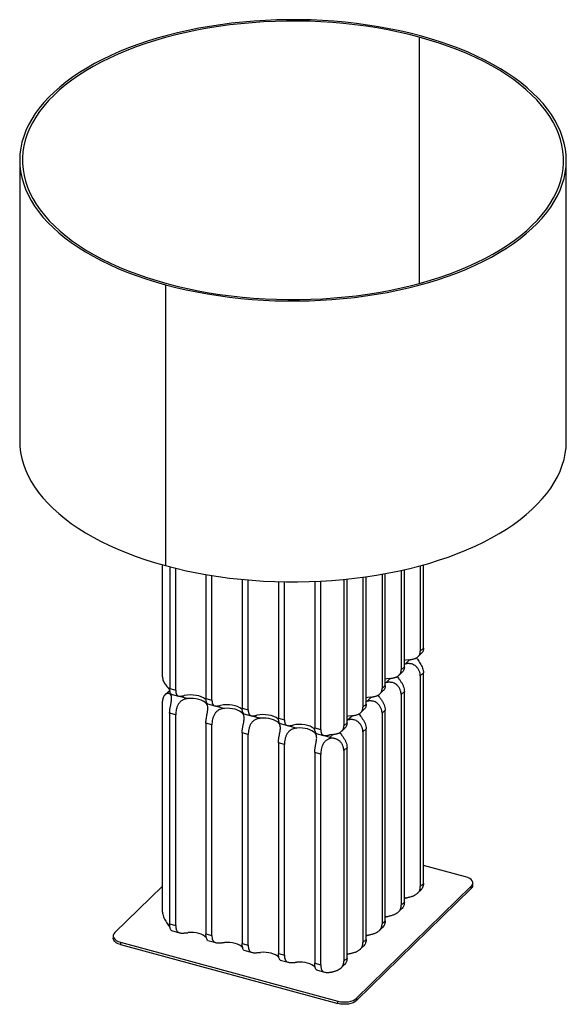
# Paper-space layout '_Trimétrica' of a CAD drawing. Header units: millimetres. Extents: x -604 to -204, y -696 to 25.
import ezdxf

# ---------------------------------------------------------------- set-up
doc = ezdxf.new("R2010")
doc.units = ezdxf.units.MM

psp = doc.layouts.new('_Trimétrica')

# ---------------------------------------------------------------- linework, layer by layer
at = {"color": 8, "linetype": 'Continuous', "lineweight": 25}
for p, q in [((-312.06, 12.39), (-312.06, -167.99)), ((-322.48, -446.65), (-319.29, -443.53)), ((-336.47, -460.32), (-333.28, -457.2)), ((-487.86, -470.15), (-481.22, -471.96)), ((-467.95, -475.56), (-467.12, -475.78)), ((-350.47, -473.99), (-347.28, -470.87)), ((-461.34, -477.36), (-454.69, -479.16)), ((-441.42, -482.77), (-440.58, -482.99)), ((-434.82, -484.56), (-428.15, -486.37)), ((-414.88, -489.97), (-414.05, -490.2)), ((-364.46, -487.65), (-361.28, -484.54)), ((-408.3, -491.76), (-401.61, -493.58)), ((-388.34, -497.18), (-387.51, -497.41)), ((-381.78, -498.96), (-377.29, -500.18)), ((-377.29, -500.18), (-375.27, -498.21))]:
    psp.add_line(p, q, dxfattribs=at)
at = {"color": 7, "linetype": 'Continuous', "lineweight": 25}
for p, q in [((-604.46, -77.8), (-604.46, -283.52)), ((-204.46, -283.52), (-204.46, -77.8)), ((-497.8, -168.9), (-497.8, -374.62)), ((-499.95, -455.99), (-499.95, -374.03)), ((-311.31, -374.67), (-311.31, -437.34)), ((-308.98, -435.06), (-308.98, -374.03)), ((-494.72, -375.44), (-494.72, -464.69)), ((-490.3, -465.89), (-490.3, -376.56)), ((-468.18, -381.16), (-468.18, -471.9)), ((-463.76, -473.1), (-463.76, -381.9)), ((-339.28, -380.91), (-339.28, -464.68)), ((-336.95, -462.4), (-336.95, -380.48)), ((-325.29, -378.12), (-325.29, -451.01)), ((-322.96, -448.73), (-322.96, -377.59)), ((-441.64, -384.73), (-441.64, -479.1)), ((-437.22, -480.3), (-437.22, -385.14)), ((-415.1, -386.38), (-415.1, -486.3)), ((-410.68, -487.5), (-410.68, -386.48)), ((-388.56, -386.2), (-388.56, -493.51)), ((-384.14, -494.71), (-384.14, -386)), ((-367.25, -384.73), (-367.25, -492.01)), ((-364.92, -489.74), (-364.92, -384.5)), ((-353.27, -383.1), (-353.27, -478.34)), ((-350.94, -476.07), (-350.94, -382.77)), ((-312.85, -441.19), (-310.4, -438.8)), ((-311.31, -437.34), (-308.98, -435.06)), ((-322.48, -446.65), (-322.96, -446.78)), ((-326.84, -454.86), (-324.39, -452.47)), ((-325.29, -451.01), (-322.96, -448.73)), ((-308.97, -453.07), (-311.3, -455.35)), ((-308.97, -607.36), (-308.97, -453.07)), ((-336.47, -460.32), (-336.95, -460.44)), ((-311.3, -455.35), (-311.3, -609.64)), ((-495.68, -466.87), (-498.19, -469.32)), ((-495.67, -466.88), (-494.39, -465.87)), ((-494.72, -464.69), (-490.3, -465.89)), ((-493.55, -468.64), (-488.21, -470.09)), ((-340.82, -468.53), (-338.38, -466.14)), ((-339.28, -464.68), (-336.95, -462.4)), ((-322.96, -466.74), (-325.3, -469.02)), ((-322.96, -621.03), (-322.96, -466.74)), ((-499.96, -628.27), (-499.96, -473.98)), ((-468.18, -471.9), (-463.76, -473.1)), ((-467.01, -475.85), (-461.67, -477.3)), ((-350.47, -473.99), (-350.94, -474.11)), ((-325.3, -469.02), (-325.3, -623.31)), ((-490.31, -483.88), (-494.73, -482.68)), ((-494.73, -482.68), (-494.73, -636.97)), ((-441.64, -479.1), (-437.22, -480.3)), ((-440.47, -483.05), (-435.13, -484.5)), ((-354.81, -482.2), (-352.36, -479.81)), ((-353.27, -478.34), (-350.94, -476.07)), ((-336.96, -480.41), (-339.29, -482.68)), ((-339.29, -482.68), (-339.29, -636.97)), ((-336.96, -634.7), (-336.96, -480.41)), ((-490.31, -638.17), (-490.31, -483.88)), ((-463.77, -491.09), (-468.2, -489.89)), ((-468.2, -489.89), (-468.2, -644.18)), ((-415.1, -486.3), (-410.68, -487.5)), ((-413.93, -490.25), (-408.59, -491.7)), ((-367.25, -492.01), (-364.92, -489.74)), ((-364.46, -487.65), (-364.92, -487.77)), ((-463.77, -645.38), (-463.77, -491.09)), ((-437.24, -498.3), (-441.66, -497.09)), ((-441.66, -497.09), (-441.66, -651.38)), ((-388.56, -493.51), (-384.14, -494.71)), ((-387.39, -497.46), (-382.05, -498.91)), ((-368.8, -495.87), (-366.35, -493.48)), ((-350.95, -494.07), (-353.28, -496.35)), ((-353.28, -496.35), (-353.28, -650.64)), ((-350.95, -648.36), (-350.95, -494.07)), ((-437.24, -652.59), (-437.24, -498.3)), ((-410.7, -505.5), (-415.12, -504.3)), ((-415.12, -504.3), (-415.12, -658.59)), ((-410.7, -659.79), (-410.7, -505.5)), ((-384.16, -512.71), (-388.59, -511.51)), ((-388.59, -511.51), (-388.59, -665.8)), ((-364.94, -507.74), (-367.28, -510.02)), ((-367.28, -510.02), (-367.28, -664.31)), ((-364.94, -662.03), (-364.94, -507.74)), ((-384.16, -667), (-384.16, -512.71)), ((-278.2, -602.47), (-308.97, -594.11)), ((-499.96, -609.24), (-534.91, -643.35)), ((-358.03, -691.42), (-274.02, -609.43)), ((-358.03, -693.14), (-274.02, -611.14)), ((-313.25, -614.47), (-310.74, -612.02)), ((-311.3, -609.64), (-308.97, -607.36)), ((-274.02, -611.14), (-274.02, -609.43)), ((-272.86, -608.74), (-272.86, -607.03)), ((-322.48, -618.09), (-322.96, -618.21)), ((-327.24, -628.14), (-324.74, -625.7)), ((-325.3, -623.31), (-322.96, -621.03)), ((-336.47, -631.75), (-336.96, -631.88)), ((-494.73, -636.97), (-490.31, -638.17)), ((-341.23, -641.81), (-338.73, -639.36)), ((-339.29, -636.97), (-336.96, -634.7)), ((-536.07, -645.75), (-536.07, -647.47)), ((-493.4, -641.87), (-487.53, -643.47)), ((-468.2, -644.18), (-463.77, -645.38)), ((-353.28, -650.64), (-350.95, -648.36)), ((-350.47, -645.42), (-350.95, -645.55)), ((-530.73, -650.31), (-371.54, -693.57)), ((-530.73, -650.31), (-530.73, -652.02)), ((-530.73, -652.02), (-371.54, -695.29)), ((-466.89, -649.07), (-460.99, -650.67)), ((-441.66, -651.38), (-437.24, -652.59)), ((-355.23, -655.48), (-352.72, -653.03)), ((-440.36, -656.28), (-434.45, -657.88)), ((-415.12, -658.59), (-410.7, -659.79)), ((-367.28, -664.31), (-364.94, -662.03)), ((-364.46, -659.09), (-364.94, -659.21)), ((-413.82, -663.49), (-407.92, -665.09)), ((-388.59, -665.8), (-384.16, -667)), ((-369.23, -669.15), (-366.72, -666.7)), ((-387.28, -670.69), (-381.41, -672.29)), ((-358.03, -691.42), (-358.03, -693.14)), ((-371.54, -695.29), (-371.54, -693.57))]:
    psp.add_line(p, q, dxfattribs=at)
at = {"color": 7, "linetype": 'Continuous', "lineweight": 25, "flags": 128}
for points in [[(-311.13, 13.3), (-318.61, 15.23), (-326.25, 17), (-334.03, 18.61), (-341.93, 20.04), (-349.94, 21.3), (-358.05, 22.39), (-366.23, 23.31), (-374.49, 24.04), (-382.8, 24.6), (-391.14, 24.98), (-399.51, 25.17), (-407.89, 25.19), (-416.26, 25.03), (-424.61, 24.68), (-432.92, 24.16), (-441.19, 23.45), (-449.39, 22.57), (-457.51, 21.52), (-465.54, 20.29), (-473.46, 18.88), (-481.26, 17.31), (-488.93, 15.57), (-496.44, 13.67), (-503.8, 11.6), (-510.98, 9.38), (-517.98, 7.01), (-524.77, 4.49), (-531.36, 1.82), (-537.72, -0.99), (-543.85, -3.93), (-549.73, -7), (-555.36, -10.2), (-560.73, -13.51), (-565.82, -16.94), (-570.62, -20.47), (-575.14, -24.1), (-579.35, -27.83), (-583.26, -31.65), (-586.86, -35.54), (-590.14, -39.51), (-593.09, -43.55), (-595.71, -47.65), (-597.99, -51.8), (-599.93, -56), (-601.53, -60.23), (-602.79, -64.5), (-603.7, -68.79), (-604.26, -73.09), (-604.46, -77.41), (-604.32, -81.72), (-603.83, -86.03), (-602.98, -90.32), (-601.79, -94.59), (-600.25, -98.83), (-598.37, -103.04), (-596.15, -107.2), (-593.59, -111.3), (-590.7, -115.35), (-587.48, -119.34), (-583.95, -123.25), (-580.09, -127.08), (-575.93, -130.82), (-571.47, -134.48), (-566.72, -138.03), (-561.68, -141.47), (-556.36, -144.81), (-550.78, -148.03), (-544.95, -151.12), (-538.86, -154.09), (-532.54, -156.92), (-526, -159.61), (-519.24, -162.16), (-512.28, -164.56), (-505.13, -166.81), (-497.8, -168.9)], [(-312.06, 12.39), (-319.57, 14.33), (-327.24, 16.1), (-335.05, 17.7), (-342.98, 19.13), (-351.03, 20.39), (-359.17, 21.47), (-367.39, 22.37), (-375.68, 23.09), (-384.02, 23.63), (-392.39, 23.99), (-400.79, 24.16), (-409.2, 24.15), (-417.59, 23.95), (-425.97, 23.57), (-434.3, 23.01), (-442.58, 22.27), (-450.79, 21.35), (-458.92, 20.24), (-466.95, 18.96), (-474.87, 17.51), (-482.66, 15.89), (-490.31, 14.09), (-497.8, 12.13), (-505.13, 10.01), (-512.28, 7.73), (-519.23, 5.3), (-525.97, 2.72), (-532.5, -0.01), (-538.79, -2.88), (-544.85, -5.89), (-550.65, -9.02), (-556.18, -12.28), (-561.44, -15.65), (-566.42, -19.14), (-571.11, -22.73), (-575.5, -26.42), (-579.58, -30.21), (-583.34, -34.08), (-586.79, -38.03), (-589.9, -42.05), (-592.68, -46.14), (-595.12, -50.28), (-597.21, -54.47), (-598.96, -58.71), (-600.36, -62.97), (-601.41, -67.27), (-602.1, -71.58), (-602.43, -75.91), (-602.41, -80.24), (-602.03, -84.56), (-601.29, -88.88), (-600.2, -93.17), (-598.76, -97.43), (-596.97, -101.66), (-594.83, -105.85), (-592.35, -109.98), (-589.53, -114.06), (-586.37, -118.07), (-582.89, -122.01), (-579.08, -125.88), (-574.96, -129.65), (-570.54, -133.33), (-565.81, -136.91), (-560.8, -140.38), (-555.5, -143.74), (-549.93, -146.99), (-544.1, -150.1), (-538.01, -153.09), (-531.69, -155.94), (-525.14, -158.65), (-518.36, -161.22), (-511.39, -163.63), (-504.22, -165.89), (-496.87, -167.99)], [(-497.8, -168.9), (-490.31, -170.84), (-482.68, -172.61), (-474.9, -174.21), (-467, -175.64), (-458.99, -176.91), (-450.88, -178), (-442.7, -178.91), (-434.44, -179.65), (-426.13, -180.2), (-417.79, -180.58), (-409.42, -180.78), (-401.04, -180.79), (-392.67, -180.63), (-384.32, -180.29), (-376.01, -179.76), (-367.74, -179.06), (-359.54, -178.18), (-351.42, -177.12), (-343.39, -175.89), (-335.47, -174.49), (-327.67, -172.91), (-320, -171.17), (-312.49, -169.27), (-305.13, -167.21), (-297.95, -164.99), (-290.95, -162.61), (-284.16, -160.09), (-277.57, -157.42), (-271.21, -154.62), (-265.08, -151.67), (-259.2, -148.6), (-253.57, -145.41), (-248.2, -142.09), (-243.11, -138.67), (-238.31, -135.13), (-233.79, -131.5), (-229.57, -127.77), (-225.67, -123.96), (-222.07, -120.06), (-218.79, -116.09), (-215.84, -112.05), (-213.22, -107.95), (-210.94, -103.8), (-209, -99.6), (-207.4, -95.37), (-206.14, -91.1), (-205.23, -86.82), (-204.67, -82.51), (-204.47, -78.2), (-204.61, -73.88), (-205.1, -69.58), (-205.95, -65.28), (-207.14, -61.01), (-208.68, -56.77), (-210.56, -52.57), (-212.78, -48.41), (-215.34, -44.3), (-218.23, -40.25), (-221.44, -36.27), (-224.98, -32.36), (-228.83, -28.52), (-233, -24.78), (-237.46, -21.13), (-242.21, -17.58), (-247.25, -14.13), (-252.57, -10.79), (-258.15, -7.58), (-263.98, -4.48), (-270.07, -1.52), (-276.39, 1.31), (-282.93, 4.01), (-289.69, 6.56), (-296.65, 8.96), (-303.8, 11.21), (-311.13, 13.3)], [(-496.87, -167.99), (-489.36, -169.93), (-481.69, -171.7), (-473.88, -173.31), (-465.95, -174.74), (-457.9, -175.99), (-449.76, -177.07), (-441.54, -177.98), (-433.25, -178.7), (-424.91, -179.23), (-416.54, -179.59), (-408.14, -179.76), (-399.73, -179.75), (-391.34, -179.55), (-382.96, -179.18), (-374.63, -178.61), (-366.35, -177.87), (-358.14, -176.95), (-350.01, -175.85), (-341.98, -174.57), (-334.06, -173.11), (-326.27, -171.49), (-318.62, -169.7), (-311.13, -167.74), (-303.8, -165.62), (-296.65, -163.34), (-289.7, -160.9), (-282.96, -158.32), (-276.43, -155.59), (-270.14, -152.72), (-264.08, -149.72), (-258.28, -146.58), (-252.75, -143.33), (-247.49, -139.95), (-242.51, -136.46), (-237.82, -132.87), (-233.43, -129.18), (-229.35, -125.39), (-225.59, -121.52), (-222.14, -117.57), (-219.03, -113.55), (-216.25, -109.47), (-213.81, -105.32), (-211.72, -101.13), (-209.97, -96.9), (-208.57, -92.63), (-207.52, -88.33), (-206.83, -84.02), (-206.5, -79.69), (-206.52, -75.37), (-206.9, -71.04), (-207.64, -66.73), (-208.73, -62.44), (-210.17, -58.17), (-211.96, -53.94), (-214.1, -49.75), (-216.58, -45.62), (-219.4, -41.54), (-222.56, -37.53), (-226.04, -33.59), (-229.85, -29.73), (-233.96, -25.95), (-238.39, -22.27), (-243.12, -18.69), (-248.13, -15.22), (-253.43, -11.86), (-259, -8.62), (-264.83, -5.5), (-270.92, -2.51), (-277.24, 0.34), (-283.79, 3.05), (-290.56, 5.61), (-297.54, 8.03), (-304.71, 10.29), (-312.06, 12.39)], [(-604.46, -283.52), (-604.32, -287.44), (-603.83, -291.75), (-602.98, -296.04), (-601.79, -300.31), (-600.25, -304.55), (-598.37, -308.76), (-596.15, -312.92), (-593.59, -317.02), (-590.7, -321.07), (-587.48, -325.06), (-583.95, -328.97), (-580.09, -332.8), (-575.93, -336.54), (-571.47, -340.2), (-566.72, -343.75), (-561.68, -347.19), (-556.36, -350.53), (-550.78, -353.75), (-544.95, -356.84), (-538.86, -359.81), (-532.54, -362.64), (-526, -365.33), (-519.24, -367.88), (-512.28, -370.28), (-505.13, -372.53), (-497.8, -374.62)], [(-497.8, -374.62), (-490.31, -376.56), (-482.68, -378.33), (-474.9, -379.93), (-467, -381.37), (-458.99, -382.63), (-450.88, -383.72), (-442.7, -384.63), (-434.44, -385.37), (-426.13, -385.92), (-417.79, -386.3), (-409.42, -386.5), (-401.04, -386.51), (-392.67, -386.35), (-384.32, -386.01), (-376.01, -385.48), (-367.74, -384.78), (-359.54, -383.9), (-351.42, -382.84), (-343.39, -381.61), (-335.47, -380.21), (-327.67, -378.63), (-320, -376.89), (-312.49, -374.99), (-305.13, -372.93), (-297.95, -370.71), (-290.95, -368.33), (-284.16, -365.81), (-277.57, -363.14), (-271.21, -360.34), (-265.08, -357.39), (-259.2, -354.32), (-253.57, -351.13), (-248.2, -347.81), (-243.11, -344.39), (-238.31, -340.85), (-233.79, -337.22), (-229.57, -333.49), (-225.67, -329.68), (-222.07, -325.78), (-218.79, -321.81), (-215.84, -317.77), (-213.22, -313.67), (-210.94, -309.52), (-209, -305.33), (-207.4, -301.09), (-206.14, -296.82), (-205.23, -292.54), (-204.67, -288.23), (-204.47, -283.92), (-204.46, -283.52)], [(-319.73, -443.59), (-321.83, -443.92), (-322.96, -444.19)], [(-333.72, -457.26), (-335.81, -457.59), (-336.95, -457.86)], [(-467.99, -472.95), (-468.65, -472.33), (-469.97, -471.43), (-471.58, -470.67), (-473.41, -470.06), (-475.43, -469.62), (-477.57, -469.37), (-479.75, -469.32), (-481.92, -469.46), (-484.01, -469.8)], [(-467.95, -475.56), (-468.96, -474.66), (-470.23, -473.86), (-471.73, -473.17), (-473.42, -472.62), (-475.27, -472.21), (-477.22, -471.96), (-479.22, -471.88), (-481.22, -471.96)], [(-347.71, -470.93), (-349.8, -471.26), (-350.94, -471.53)], [(-441.45, -480.15), (-442.11, -479.53), (-443.43, -478.64), (-445.04, -477.87), (-446.87, -477.26), (-448.89, -476.82), (-451.03, -476.57), (-453.21, -476.52), (-455.38, -476.67), (-457.47, -477)], [(-441.42, -482.77), (-442.42, -481.87), (-443.69, -481.07), (-445.19, -480.38), (-446.89, -479.83), (-448.73, -479.42), (-450.68, -479.17), (-452.68, -479.08), (-454.69, -479.16)], [(-414.91, -487.35), (-415.57, -486.74), (-416.89, -485.84), (-418.5, -485.07), (-420.33, -484.46), (-422.35, -484.03), (-424.49, -483.78), (-426.67, -483.73), (-428.84, -483.87), (-430.93, -484.21)], [(-414.88, -489.97), (-415.88, -489.08), (-417.15, -488.27), (-418.65, -487.59), (-420.35, -487.03), (-422.2, -486.63), (-424.15, -486.38), (-426.15, -486.29), (-428.15, -486.37)], [(-361.69, -484.6), (-363.79, -484.93), (-364.92, -485.2)], [(-388.37, -494.56), (-389.03, -493.94), (-390.35, -493.04), (-391.96, -492.28), (-393.79, -491.67), (-395.81, -491.23), (-397.95, -490.98), (-400.13, -490.93), (-402.3, -491.07), (-404.39, -491.41)], [(-388.34, -497.18), (-389.35, -496.28), (-390.62, -495.48), (-392.12, -494.79), (-393.81, -494.24), (-395.66, -493.83), (-397.61, -493.58), (-399.61, -493.5), (-401.61, -493.58)], [(-274.02, -609.43), (-273.28, -608.49), (-272.91, -607.5), (-272.92, -606.49), (-273.31, -605.5), (-274.07, -604.57), (-275.17, -603.74), (-276.56, -603.03), (-278.2, -602.47)], [(-530.73, -652.02), (-532.37, -651.46), (-533.76, -650.75), (-534.86, -649.92), (-535.62, -648.99), (-536.01, -648), (-536.07, -647.47)], [(-534.91, -643.35), (-535.65, -644.28), (-536.02, -645.27), (-536.01, -646.28), (-535.62, -647.27), (-534.86, -648.2), (-533.76, -649.04), (-532.37, -649.75), (-530.73, -650.31)], [(-467.95, -646.99), (-468.96, -646.1), (-470.23, -645.29), (-471.73, -644.61), (-473.42, -644.05), (-475.27, -643.64), (-477.22, -643.39), (-479.22, -643.31), (-481.22, -643.39)], [(-441.42, -654.2), (-442.42, -653.3), (-443.69, -652.5), (-445.19, -651.81), (-446.89, -651.26), (-448.73, -650.85), (-450.68, -650.6), (-452.68, -650.52), (-454.69, -650.6)], [(-414.88, -661.41), (-415.88, -660.51), (-417.15, -659.71), (-418.65, -659.02), (-420.35, -658.47), (-422.2, -658.06), (-424.15, -657.81), (-426.15, -657.72), (-428.15, -657.8)], [(-388.34, -668.61), (-389.35, -667.72), (-390.62, -666.91), (-392.12, -666.23), (-393.81, -665.67), (-395.66, -665.27), (-397.61, -665.02), (-399.61, -664.93), (-401.61, -665.01)], [(-371.54, -693.57), (-369.72, -693.95), (-367.8, -694.15), (-365.84, -694.14), (-363.92, -693.94), (-362.11, -693.55), (-360.48, -692.98), (-359.11, -692.26), (-358.03, -691.42)], [(-358.03, -693.14), (-359.11, -693.98), (-360.48, -694.7), (-362.11, -695.26), (-363.92, -695.65), (-365.84, -695.85), (-367.8, -695.86), (-369.72, -695.67), (-371.54, -695.29)]]:
    psp.add_lwpolyline(points, dxfattribs=at)
at = {"color": 7, "linetype": 'Continuous', "lineweight": 25}
for centre, radius, start, end in [((-373.32, -520.07), 21.93, 96.19493, 101.93316), ((-276.18, -608.62), 3.32, 310.64064, 357.99746)]:
    psp.add_arc(centre, radius, start, end, dxfattribs=at)
for points, knots in [([(-319.73, -443.59), (-319.64, -443.58), (-319.46, -443.56), (-319.18, -443.53), (-318.91, -443.49), (-318.64, -443.46), (-318.37, -443.42), (-317.92, -443.35), (-317.29, -443.23), (-316.49, -443.05), (-315.73, -442.83), (-314.76, -442.48), (-313.66, -441.91), (-312.79, -441.18), (-312.24, -440.5), (-311.9, -439.95), (-311.63, -439.35), (-311.47, -438.78), (-311.37, -438.26), (-311.32, -437.81), (-311.31, -437.49), (-311.31, -437.34)], [0, 0, 0, 0, 0.021644, 0.042945, 0.063914, 0.084563, 0.104903, 0.124946, 0.188512, 0.250202, 0.312836, 0.374578, 0.499584, 0.624661, 0.687009, 0.74952, 0.812079, 0.874698, 0.916496, 0.958197, 1, 1, 1, 1]), ([(-308.98, -435.06), (-309, -435.52), (-309.06, -436.46), (-309.53, -437.66), (-310.01, -438.46), (-310.36, -438.74), (-310.42, -438.78)], [0, 0, 0, 0, 0.312335, 0.625631, 0.9372, 1, 1, 1, 1]), ([(-311.3, -455.35), (-311.3, -455.26), (-311.31, -455.08), (-311.32, -454.82), (-311.34, -454.55), (-311.37, -454.28), (-311.41, -454.01), (-311.45, -453.74), (-311.55, -453.24), (-311.75, -452.51), (-312.11, -451.56), (-312.57, -450.65), (-313.14, -449.78), (-313.81, -448.97), (-314.65, -448.17), (-315.7, -447.43), (-316.98, -446.82), (-318.23, -446.48), (-319.41, -446.34), (-320.26, -446.34), (-320.95, -446.39), (-321.45, -446.45), (-321.96, -446.53), (-322.31, -446.61), (-322.48, -446.65)], [0, 0, 0, 0, 0.017874, 0.035706, 0.053512, 0.071308, 0.089113, 0.106943, 0.124815, 0.187437, 0.249962, 0.312371, 0.37451, 0.437016, 0.499303, 0.58096, 0.663639, 0.749061, 0.809926, 0.874181, 0.903564, 0.934313, 0.966452, 1, 1, 1, 1]), ([(-314.22, -442.15), (-313.97, -442.49), (-313.43, -443.27), (-312.4, -444.66), (-311.31, -446.24), (-310.33, -447.92), (-309.57, -449.64), (-309.07, -451.38), (-309, -452.51), (-308.97, -453.07)], [0, 0, 0, 0, 0.120275, 0.2667412, 0.4128447, 0.5596189, 0.7064582, 0.8525966, 1, 1, 1, 1]), ([(-333.72, -457.26), (-333.63, -457.25), (-333.44, -457.23), (-333.17, -457.2), (-332.89, -457.16), (-332.62, -457.13), (-332.36, -457.09), (-331.9, -457.02), (-331.28, -456.9), (-330.48, -456.72), (-329.71, -456.5), (-328.74, -456.14), (-327.65, -455.58), (-326.78, -454.85), (-326.23, -454.17), (-325.89, -453.62), (-325.62, -453.02), (-325.45, -452.45), (-325.36, -451.93), (-325.3, -451.48), (-325.3, -451.16), (-325.29, -451.01)], [0, 0, 0, 0, 0.021644, 0.042945, 0.063914, 0.084563, 0.104903, 0.124946, 0.188512, 0.250202, 0.312836, 0.374578, 0.499584, 0.624661, 0.687009, 0.74952, 0.812079, 0.874698, 0.916496, 0.958197, 1, 1, 1, 1]), ([(-322.96, -448.73), (-322.99, -449.19), (-323.05, -450.12), (-323.52, -451.33), (-323.99, -452.13), (-324.35, -452.41), (-324.41, -452.45)], [0, 0, 0, 0, 0.312335, 0.625631, 0.9372, 1, 1, 1, 1]), ([(-499.95, -455.99), (-499.92, -456.47), (-499.87, -457.43), (-499.41, -458.92), (-498.72, -460.38), (-497.83, -461.78), (-496.83, -463.08), (-495.84, -464.24), (-495.09, -465.07), (-494.76, -465.46), (-494.67, -465.57)], [0, 0, 0, 0, 0.1352102, 0.2708366, 0.4057152, 0.5411818, 0.676494, 0.8115182, 0.9472633, 1, 1, 1, 1]), ([(-325.3, -469.02), (-325.3, -468.93), (-325.3, -468.75), (-325.31, -468.49), (-325.33, -468.22), (-325.36, -467.95), (-325.4, -467.68), (-325.45, -467.41), (-325.55, -466.91), (-325.74, -466.18), (-326.1, -465.23), (-326.57, -464.31), (-327.13, -463.44), (-327.8, -462.64), (-328.65, -461.83), (-329.7, -461.09), (-330.98, -460.49), (-332.23, -460.15), (-333.4, -460.01), (-334.26, -460), (-334.94, -460.05), (-335.44, -460.11), (-335.96, -460.2), (-336.3, -460.28), (-336.47, -460.32)], [0, 0, 0, 0, 0.017874, 0.035706, 0.053512, 0.071308, 0.089113, 0.106943, 0.124815, 0.187437, 0.249962, 0.312371, 0.37451, 0.437016, 0.499303, 0.58096, 0.663639, 0.749061, 0.809926, 0.874181, 0.903564, 0.934313, 0.966452, 1, 1, 1, 1]), ([(-328.19, -455.84), (-328.16, -455.89), (-327.85, -456.38), (-327, -457.48), (-325.79, -459.17), (-324.63, -461), (-323.71, -462.91), (-323.08, -464.85), (-323, -466.11), (-322.96, -466.74)], [0, 0, 0, 0, 0.01621, 0.182393, 0.34299, 0.507221, 0.671421, 0.835057, 1, 1, 1, 1]), ([(-493.85, -469.26), (-493.88, -469.22), (-493.93, -469.14), (-494.03, -469.03), (-494.12, -468.93), (-494.23, -468.83), (-494.33, -468.74), (-494.44, -468.66), (-494.65, -468.52), (-494.98, -468.35), (-495.47, -468.23), (-495.99, -468.22), (-496.71, -468.34), (-497.62, -468.76), (-498.43, -469.52), (-498.98, -470.28), (-499.33, -470.92), (-499.6, -471.62), (-499.77, -472.24), (-499.87, -472.76), (-499.92, -473.16), (-499.95, -473.57), (-499.96, -473.84), (-499.96, -473.98)], [0, 0, 0, 0, 0.018701, 0.037108, 0.055228, 0.073066, 0.090628, 0.107922, 0.124955, 0.188182, 0.249394, 0.31235, 0.374455, 0.498999, 0.624114, 0.68667, 0.749442, 0.811766, 0.874162, 0.905656, 0.937078, 0.968501, 1, 1, 1, 1]), ([(-493.54, -468.61), (-493.61, -468.59), (-493.78, -468.53), (-494.12, -468.02), (-494.44, -467.18), (-494.68, -466.06), (-494.71, -465.15), (-494.72, -464.69)], [0, 0, 0, 0, 0.155655, 0.366926, 0.577531, 0.788687, 1, 1, 1, 1]), ([(-490.3, -465.89), (-490.3, -465.97), (-490.3, -466.13), (-490.29, -466.36), (-490.28, -466.58), (-490.27, -466.8), (-490.25, -467.01), (-490.2, -467.36), (-490.13, -467.82), (-489.98, -468.35), (-489.78, -468.82), (-489.46, -469.36), (-488.91, -469.87), (-488.16, -470.14), (-487.44, -470.22), (-486.84, -470.23), (-486.19, -470.18), (-485.58, -470.1), (-485.02, -470), (-484.53, -469.91), (-484.18, -469.84), (-484.01, -469.8)], [0, 0, 0, 0, 0.020862, 0.041675, 0.062462, 0.08325, 0.104062, 0.124923, 0.187579, 0.250183, 0.312548, 0.374758, 0.499701, 0.624502, 0.686423, 0.749244, 0.810997, 0.874631, 0.915146, 0.956904, 1, 1, 1, 1]), ([(-347.71, -470.93), (-347.61, -470.92), (-347.43, -470.9), (-347.15, -470.87), (-346.88, -470.83), (-346.61, -470.79), (-346.34, -470.76), (-345.89, -470.68), (-345.26, -470.57), (-344.46, -470.39), (-343.7, -470.17), (-342.73, -469.81), (-341.64, -469.25), (-340.76, -468.52), (-340.21, -467.84), (-339.87, -467.28), (-339.61, -466.69), (-339.44, -466.12), (-339.34, -465.6), (-339.29, -465.15), (-339.28, -464.83), (-339.28, -464.68)], [0, 0, 0, 0, 0.021644, 0.042945, 0.063914, 0.084563, 0.104903, 0.124946, 0.188512, 0.250202, 0.312836, 0.374578, 0.499584, 0.624661, 0.687009, 0.74952, 0.812079, 0.874698, 0.916496, 0.958197, 1, 1, 1, 1]), ([(-336.95, -462.4), (-336.98, -462.86), (-337.03, -463.79), (-337.51, -465), (-337.98, -465.8), (-338.34, -466.07), (-338.4, -466.12)], [0, 0, 0, 0, 0.312335, 0.625631, 0.9372, 1, 1, 1, 1]), ([(-494.73, -482.68), (-494.73, -482.59), (-494.73, -482.4), (-494.72, -482.12), (-494.71, -481.83), (-494.7, -481.54), (-494.67, -481.25), (-494.63, -480.75), (-494.55, -480.04), (-494.41, -479.11), (-494.25, -478.17), (-494.07, -477.22), (-493.88, -476.27), (-493.64, -475.03), (-493.38, -473.52), (-493.27, -472.14), (-493.31, -471.14), (-493.39, -470.57), (-493.5, -470.15), (-493.59, -469.84), (-493.71, -469.54), (-493.8, -469.36), (-493.85, -469.26)], [0, 0, 0, 0, 0.020867, 0.04169, 0.062491, 0.083291, 0.104113, 0.124978, 0.187645, 0.250246, 0.312637, 0.374823, 0.437616, 0.500145, 0.623987, 0.749482, 0.811143, 0.874851, 0.904872, 0.935714, 0.967413, 1, 1, 1, 1]), ([(-493.85, -469.26), (-493.56, -469.2), (-493.06, -469.08), (-492.56, -469), (-492.36, -468.97)], [0, 0, 0, 0, 0.588201, 1, 1, 1, 1]), ([(-481.22, -471.96), (-481.33, -471.97), (-481.55, -471.98), (-481.86, -472.02), (-482.17, -472.07), (-482.47, -472.12), (-482.75, -472.18), (-483.03, -472.24), (-483.56, -472.38), (-484.31, -472.62), (-485.58, -473.22), (-486.98, -474.24), (-488.1, -475.61), (-488.8, -476.84), (-489.24, -477.83), (-489.59, -478.85), (-489.95, -480.22), (-490.24, -481.95), (-490.31, -483.26), (-490.31, -483.88), (-490.31, -483.88)], [0, 0, 0, 0, 0.019199, 0.037941, 0.056231, 0.07407, 0.091464, 0.108417, 0.124933, 0.189226, 0.250119, 0.376717, 0.499059, 0.561617, 0.624398, 0.686902, 0.749685, 0.873937, 0.99918, 1, 1, 1, 1]), ([(-468.2, -489.89), (-468.2, -489.8), (-468.19, -489.62), (-468.19, -489.35), (-468.18, -489.08), (-468.16, -488.8), (-468.14, -488.52), (-468.12, -488.24), (-468.07, -487.71), (-467.97, -486.93), (-467.8, -485.89), (-467.61, -484.83), (-467.4, -483.78), (-467.2, -482.73), (-466.99, -481.6), (-466.82, -480.41), (-466.73, -479.19), (-466.78, -478.18), (-466.95, -477.35), (-467.14, -476.8), (-467.34, -476.4), (-467.52, -476.11), (-467.72, -475.83), (-467.87, -475.65), (-467.95, -475.56)], [0, 0, 0, 0, 0.017874, 0.035706, 0.053512, 0.071308, 0.089113, 0.106943, 0.124815, 0.187437, 0.249962, 0.312371, 0.37451, 0.437016, 0.499303, 0.58096, 0.663639, 0.749061, 0.809926, 0.874181, 0.903564, 0.934313, 0.966452, 1, 1, 1, 1]), ([(-467, -475.82), (-467.07, -475.79), (-467.24, -475.74), (-467.58, -475.23), (-467.9, -474.38), (-468.14, -473.27), (-468.17, -472.35), (-468.18, -471.9)], [0, 0, 0, 0, 0.155655, 0.366926, 0.577531, 0.788687, 1, 1, 1, 1]), ([(-463.76, -473.1), (-463.76, -473.17), (-463.76, -473.33), (-463.75, -473.56), (-463.74, -473.78), (-463.73, -474), (-463.71, -474.22), (-463.66, -474.56), (-463.59, -475.02), (-463.44, -475.56), (-463.25, -476.03), (-462.92, -476.56), (-462.37, -477.07), (-461.62, -477.34), (-460.9, -477.42), (-460.3, -477.43), (-459.65, -477.38), (-459.04, -477.3), (-458.48, -477.21), (-457.99, -477.11), (-457.64, -477.04), (-457.47, -477)], [0, 0, 0, 0, 0.020862, 0.041675, 0.062462, 0.08325, 0.104062, 0.124923, 0.187579, 0.250183, 0.312548, 0.374758, 0.499701, 0.624502, 0.686423, 0.749244, 0.810997, 0.874631, 0.915146, 0.956904, 1, 1, 1, 1]), ([(-339.29, -482.68), (-339.29, -482.6), (-339.29, -482.42), (-339.31, -482.15), (-339.33, -481.88), (-339.35, -481.62), (-339.39, -481.34), (-339.44, -481.07), (-339.54, -480.57), (-339.73, -479.84), (-340.1, -478.9), (-340.56, -477.98), (-341.13, -477.11), (-341.79, -476.3), (-342.64, -475.5), (-343.69, -474.76), (-344.97, -474.16), (-346.22, -473.82), (-347.39, -473.68), (-348.25, -473.67), (-348.93, -473.72), (-349.43, -473.78), (-349.95, -473.87), (-350.29, -473.95), (-350.47, -473.99)], [0, 0, 0, 0, 0.017874, 0.035706, 0.053512, 0.071308, 0.089113, 0.106943, 0.124815, 0.187437, 0.249962, 0.312371, 0.37451, 0.437016, 0.499303, 0.58096, 0.663639, 0.749061, 0.809926, 0.874181, 0.903564, 0.934313, 0.966452, 1, 1, 1, 1]), ([(-342.18, -469.51), (-342.16, -469.55), (-341.84, -470.04), (-340.99, -471.15), (-339.79, -472.84), (-338.63, -474.67), (-337.7, -476.58), (-337.08, -478.52), (-337, -479.78), (-336.96, -480.41)], [0, 0, 0, 0, 0.01621, 0.182393, 0.34299, 0.507221, 0.671421, 0.835057, 1, 1, 1, 1]), ([(-454.69, -479.16), (-454.79, -479.17), (-455.01, -479.19), (-455.33, -479.23), (-455.63, -479.27), (-455.93, -479.33), (-456.22, -479.38), (-456.5, -479.45), (-457.03, -479.58), (-457.78, -479.83), (-459.04, -480.42), (-460.45, -481.44), (-461.56, -482.82), (-462.26, -484.05), (-462.7, -485.03), (-463.05, -486.05), (-463.42, -487.43), (-463.7, -489.16), (-463.77, -490.46), (-463.77, -491.08), (-463.77, -491.09)], [0, 0, 0, 0, 0.019199, 0.037941, 0.056231, 0.07407, 0.091464, 0.108417, 0.124933, 0.189226, 0.250119, 0.376717, 0.499059, 0.561617, 0.624398, 0.686902, 0.749685, 0.873937, 0.99918, 1, 1, 1, 1]), ([(-441.66, -497.09), (-441.66, -497.01), (-441.66, -496.83), (-441.65, -496.56), (-441.64, -496.29), (-441.63, -496.01), (-441.61, -495.73), (-441.58, -495.45), (-441.53, -494.92), (-441.43, -494.14), (-441.27, -493.09), (-441.07, -492.04), (-440.87, -490.98), (-440.66, -489.94), (-440.45, -488.81), (-440.28, -487.62), (-440.19, -486.4), (-440.24, -485.39), (-440.41, -484.56), (-440.61, -484.01), (-440.81, -483.6), (-440.98, -483.32), (-441.18, -483.04), (-441.34, -482.86), (-441.42, -482.77)], [0, 0, 0, 0, 0.017874, 0.035706, 0.053512, 0.071308, 0.089113, 0.106943, 0.124815, 0.187437, 0.249962, 0.312371, 0.37451, 0.437016, 0.499303, 0.58096, 0.663639, 0.749061, 0.809926, 0.874181, 0.903564, 0.934313, 0.966452, 1, 1, 1, 1]), ([(-440.46, -483.02), (-440.53, -483), (-440.7, -482.94), (-441.04, -482.43), (-441.36, -481.59), (-441.6, -480.47), (-441.63, -479.56), (-441.64, -479.1)], [0, 0, 0, 0, 0.155655, 0.366926, 0.577531, 0.788687, 1, 1, 1, 1]), ([(-437.22, -480.3), (-437.22, -480.38), (-437.22, -480.53), (-437.21, -480.76), (-437.2, -480.99), (-437.19, -481.21), (-437.17, -481.42), (-437.12, -481.77), (-437.05, -482.23), (-436.9, -482.76), (-436.71, -483.23), (-436.38, -483.77), (-435.83, -484.27), (-435.08, -484.54), (-434.36, -484.63), (-433.76, -484.63), (-433.11, -484.59), (-432.5, -484.5), (-431.94, -484.41), (-431.45, -484.32), (-431.1, -484.24), (-430.93, -484.21)], [0, 0, 0, 0, 0.020862, 0.041675, 0.062462, 0.08325, 0.104062, 0.124923, 0.187579, 0.250183, 0.312548, 0.374758, 0.499701, 0.624502, 0.686423, 0.749244, 0.810997, 0.874631, 0.915146, 0.956904, 1, 1, 1, 1]), ([(-361.69, -484.6), (-361.6, -484.59), (-361.42, -484.57), (-361.14, -484.54), (-360.87, -484.5), (-360.6, -484.46), (-360.33, -484.42), (-359.88, -484.35), (-359.25, -484.24), (-358.45, -484.06), (-357.69, -483.84), (-356.72, -483.48), (-355.62, -482.92), (-354.75, -482.19), (-354.2, -481.51), (-353.86, -480.95), (-353.6, -480.36), (-353.43, -479.79), (-353.33, -479.27), (-353.28, -478.81), (-353.27, -478.5), (-353.27, -478.34)], [0, 0, 0, 0, 0.021644, 0.042945, 0.063914, 0.084563, 0.104903, 0.124946, 0.188512, 0.250202, 0.312836, 0.374578, 0.499584, 0.624661, 0.687009, 0.74952, 0.812079, 0.874698, 0.916496, 0.958197, 1, 1, 1, 1]), ([(-350.94, -476.07), (-350.96, -476.53), (-351.02, -477.46), (-351.49, -478.66), (-351.97, -479.47), (-352.32, -479.74), (-352.38, -479.79)], [0, 0, 0, 0, 0.312335, 0.625631, 0.9372, 1, 1, 1, 1]), ([(-428.15, -486.37), (-428.26, -486.38), (-428.47, -486.4), (-428.79, -486.44), (-429.1, -486.48), (-429.39, -486.53), (-429.68, -486.59), (-429.96, -486.65), (-430.49, -486.79), (-431.24, -487.04), (-432.51, -487.63), (-433.91, -488.65), (-435.03, -490.02), (-435.72, -491.25), (-436.16, -492.24), (-436.52, -493.26), (-436.88, -494.64), (-437.16, -496.36), (-437.24, -497.67), (-437.24, -498.29), (-437.24, -498.3)], [0, 0, 0, 0, 0.019199, 0.037941, 0.056231, 0.07407, 0.091464, 0.108417, 0.124933, 0.189226, 0.250119, 0.376717, 0.499059, 0.561617, 0.624398, 0.686902, 0.749685, 0.873937, 0.99918, 1, 1, 1, 1]), ([(-415.12, -504.3), (-415.12, -504.21), (-415.12, -504.04), (-415.11, -503.77), (-415.1, -503.49), (-415.09, -503.22), (-415.07, -502.94), (-415.05, -502.65), (-415, -502.13), (-414.9, -501.35), (-414.73, -500.3), (-414.54, -499.25), (-414.33, -498.19), (-414.12, -497.15), (-413.92, -496.02), (-413.74, -494.83), (-413.66, -493.61), (-413.71, -492.6), (-413.87, -491.77), (-414.07, -491.22), (-414.27, -490.81), (-414.44, -490.53), (-414.64, -490.24), (-414.8, -490.06), (-414.88, -489.97)], [0, 0, 0, 0, 0.017874, 0.035706, 0.053512, 0.071308, 0.089113, 0.106943, 0.124815, 0.187437, 0.249962, 0.312371, 0.37451, 0.437016, 0.499303, 0.58096, 0.663639, 0.749061, 0.809926, 0.874181, 0.903564, 0.934313, 0.966452, 1, 1, 1, 1]), ([(-413.92, -490.22), (-413.99, -490.2), (-414.16, -490.14), (-414.5, -489.63), (-414.82, -488.79), (-415.06, -487.68), (-415.09, -486.76), (-415.1, -486.3)], [0, 0, 0, 0, 0.155655, 0.366926, 0.577531, 0.788687, 1, 1, 1, 1]), ([(-410.68, -487.5), (-410.68, -487.58), (-410.68, -487.74), (-410.67, -487.97), (-410.66, -488.19), (-410.65, -488.41), (-410.63, -488.62), (-410.58, -488.97), (-410.51, -489.43), (-410.36, -489.96), (-410.17, -490.43), (-409.84, -490.97), (-409.29, -491.48), (-408.54, -491.75), (-407.82, -491.83), (-407.22, -491.84), (-406.57, -491.79), (-405.96, -491.71), (-405.4, -491.61), (-404.91, -491.52), (-404.56, -491.45), (-404.39, -491.41)], [0, 0, 0, 0, 0.0208621, 0.0416747, 0.0624624, 0.0832498, 0.1040618, 0.1249229, 0.187579, 0.2501832, 0.3125477, 0.374758, 0.4997011, 0.624502, 0.6864233, 0.7492445, 0.8109968, 0.8746314, 0.9151461, 0.9569044, 1, 1, 1, 1]), ([(-364.92, -489.74), (-364.95, -490.2), (-365.01, -491.13), (-365.48, -492.33), (-365.96, -493.14), (-366.31, -493.41), (-366.37, -493.46)], [0, 0, 0, 0, 0.3123349, 0.6256312, 0.9372002, 1, 1, 1, 1]), ([(-353.28, -496.35), (-353.28, -496.26), (-353.29, -496.09), (-353.3, -495.82), (-353.32, -495.55), (-353.35, -495.28), (-353.39, -495.01), (-353.43, -494.74), (-353.53, -494.24), (-353.73, -493.51), (-354.09, -492.56), (-354.55, -491.65), (-355.12, -490.78), (-355.79, -489.97), (-356.63, -489.17), (-357.68, -488.43), (-358.96, -487.83), (-360.21, -487.49), (-361.39, -487.34), (-362.24, -487.34), (-362.93, -487.39), (-363.43, -487.45), (-363.94, -487.54), (-364.29, -487.61), (-364.46, -487.65)], [0, 0, 0, 0, 0.017874, 0.035706, 0.053512, 0.071308, 0.089113, 0.106943, 0.124815, 0.187437, 0.249962, 0.312371, 0.37451, 0.437016, 0.499303, 0.58096, 0.663639, 0.749061, 0.809926, 0.874181, 0.903564, 0.934313, 0.966452, 1, 1, 1, 1]), ([(-356.18, -483.18), (-356.15, -483.22), (-355.84, -483.71), (-354.99, -484.82), (-353.78, -486.5), (-352.62, -488.33), (-351.7, -490.24), (-351.07, -492.19), (-350.99, -493.44), (-350.95, -494.07)], [0, 0, 0, 0, 0.01621, 0.182393, 0.34299, 0.507221, 0.671421, 0.835057, 1, 1, 1, 1]), ([(-401.61, -493.58), (-401.72, -493.59), (-401.94, -493.61), (-402.25, -493.64), (-402.56, -493.69), (-402.86, -493.74), (-403.14, -493.8), (-403.42, -493.86), (-403.95, -494), (-404.71, -494.25), (-405.97, -494.84), (-407.37, -495.86), (-408.49, -497.23), (-409.19, -498.46), (-409.63, -499.45), (-409.98, -500.47), (-410.34, -501.85), (-410.63, -503.57), (-410.7, -504.88), (-410.7, -505.5), (-410.7, -505.5)], [0, 0, 0, 0, 0.019199, 0.037941, 0.056231, 0.07407, 0.091464, 0.108417, 0.124933, 0.189226, 0.250119, 0.376717, 0.499059, 0.561617, 0.624398, 0.686902, 0.749685, 0.873937, 0.99918, 1, 1, 1, 1]), ([(-388.59, -511.51), (-388.59, -511.42), (-388.59, -511.24), (-388.58, -510.97), (-388.57, -510.7), (-388.55, -510.42), (-388.53, -510.14), (-388.51, -509.86), (-388.46, -509.34), (-388.36, -508.55), (-388.19, -507.51), (-388, -506.45), (-387.79, -505.4), (-387.59, -504.35), (-387.38, -503.22), (-387.21, -502.03), (-387.12, -500.81), (-387.17, -499.8), (-387.34, -498.97), (-387.53, -498.42), (-387.74, -498.02), (-387.91, -497.73), (-388.11, -497.45), (-388.26, -497.27), (-388.34, -497.18)], [0, 0, 0, 0, 0.017874, 0.035706, 0.053512, 0.071308, 0.089113, 0.106943, 0.124815, 0.187437, 0.249962, 0.312371, 0.37451, 0.437016, 0.499303, 0.58096, 0.663639, 0.749061, 0.809926, 0.874181, 0.903564, 0.934313, 0.966452, 1, 1, 1, 1]), ([(-387.38, -497.43), (-387.45, -497.4), (-387.62, -497.35), (-387.96, -496.84), (-388.28, -496), (-388.52, -494.88), (-388.55, -493.96), (-388.56, -493.51)], [0, 0, 0, 0, 0.155655, 0.366926, 0.577531, 0.788687, 1, 1, 1, 1]), ([(-384.14, -494.71), (-384.14, -494.79), (-384.14, -494.94), (-384.13, -495.17), (-384.12, -495.39), (-384.11, -495.61), (-384.09, -495.83), (-384.04, -496.17), (-383.97, -496.63), (-383.82, -497.17), (-383.63, -497.64), (-383.3, -498.18), (-382.75, -498.68), (-382, -498.95), (-381.28, -499.04), (-380.68, -499.04), (-380.03, -498.99), (-379.42, -498.91), (-378.86, -498.82), (-378.37, -498.72), (-378.02, -498.65), (-377.85, -498.61)], [0, 0, 0, 0, 0.020862, 0.041675, 0.062462, 0.08325, 0.104062, 0.124923, 0.187579, 0.250183, 0.312548, 0.374758, 0.499701, 0.624502, 0.686423, 0.749244, 0.810997, 0.874631, 0.915146, 0.956904, 1, 1, 1, 1]), ([(-375.68, -498.27), (-375.59, -498.26), (-375.4, -498.24), (-375.13, -498.2), (-374.85, -498.17), (-374.58, -498.13), (-374.32, -498.09), (-373.87, -498.02), (-373.24, -497.91), (-372.44, -497.73), (-371.67, -497.51), (-370.7, -497.15), (-369.61, -496.59), (-368.74, -495.86), (-368.19, -495.18), (-367.85, -494.62), (-367.58, -494.02), (-367.41, -493.46), (-367.32, -492.94), (-367.26, -492.48), (-367.26, -492.17), (-367.25, -492.01)], [0, 0, 0, 0, 0.021644, 0.042945, 0.063914, 0.084563, 0.104903, 0.124946, 0.188512, 0.250202, 0.312836, 0.374578, 0.499584, 0.624661, 0.687009, 0.74952, 0.812079, 0.874698, 0.916496, 0.958197, 1, 1, 1, 1]), ([(-370.17, -496.85), (-370.14, -496.89), (-369.83, -497.38), (-368.98, -498.48), (-367.77, -500.17), (-366.61, -502), (-365.69, -503.91), (-365.06, -505.86), (-364.98, -507.11), (-364.94, -507.74)], [0, 0, 0, 0, 0.0162098, 0.1823931, 0.3429901, 0.507221, 0.6714213, 0.8350571, 1, 1, 1, 1]), ([(-376.8, -501.05), (-376.89, -501.07), (-377.08, -501.12), (-377.34, -501.19), (-377.6, -501.27), (-377.86, -501.36), (-378.1, -501.45), (-378.34, -501.54), (-378.79, -501.74), (-379.41, -502.07), (-380.18, -502.6), (-380.88, -503.21), (-381.73, -504.14), (-382.6, -505.48), (-383.35, -507.27), (-383.83, -509.14), (-384.1, -510.98), (-384.16, -512.15), (-384.16, -512.71), (-384.16, -512.71)], [0, 0, 0, 0, 0.01871, 0.037126, 0.055255, 0.073101, 0.090672, 0.107975, 0.125015, 0.188274, 0.249515, 0.312502, 0.374637, 0.499241, 0.624417, 0.749649, 0.873831, 0.999083, 1, 1, 1, 1]), ([(-367.28, -510.02), (-367.28, -509.93), (-367.28, -509.74), (-367.29, -509.46), (-367.32, -509.18), (-367.35, -508.9), (-367.39, -508.61), (-367.47, -508.14), (-367.63, -507.47), (-367.93, -506.62), (-368.3, -505.78), (-368.76, -504.98), (-369.3, -504.21), (-370.12, -503.27), (-371.35, -502.25), (-372.78, -501.56), (-374, -501.21), (-374.77, -501.08), (-375.39, -501.03), (-375.85, -501.01), (-376.33, -501.02), (-376.64, -501.04), (-376.8, -501.05)], [0, 0, 0, 0, 0.020867, 0.04169, 0.062491, 0.083291, 0.104113, 0.124978, 0.187645, 0.250246, 0.312637, 0.374823, 0.437616, 0.500145, 0.623987, 0.749482, 0.811143, 0.874851, 0.904872, 0.935714, 0.967413, 1, 1, 1, 1]), ([(-322.48, -618.09), (-322.38, -618.06), (-322.18, -618.01), (-321.89, -617.94), (-321.59, -617.88), (-321.31, -617.81), (-321.02, -617.74), (-320.75, -617.68), (-320.21, -617.55), (-319.42, -617.36), (-318.02, -616.99), (-316.34, -616.44), (-314.84, -615.71), (-313.82, -615), (-313.15, -614.41), (-312.58, -613.75), (-312.11, -613.03), (-311.75, -612.26), (-311.54, -611.57), (-311.42, -611), (-311.35, -610.55), (-311.31, -610.1), (-311.31, -609.79), (-311.3, -609.64)], [0, 0, 0, 0, 0.019191, 0.037926, 0.056207, 0.07404, 0.091427, 0.108373, 0.124882, 0.189148, 0.250016, 0.376562, 0.498853, 0.561386, 0.624142, 0.68662, 0.749377, 0.81172, 0.874167, 0.905668, 0.937079, 0.968492, 1, 1, 1, 1]), ([(-308.97, -607.36), (-309, -607.91), (-309.07, -609), (-309.58, -610.43), (-310.16, -611.47), (-310.63, -611.87), (-310.77, -611.99)], [0, 0, 0, 0, 0.292206, 0.585184, 0.876533, 1, 1, 1, 1]), ([(-336.47, -631.75), (-336.37, -631.73), (-336.18, -631.68), (-335.88, -631.61), (-335.59, -631.54), (-335.3, -631.48), (-335.02, -631.41), (-334.74, -631.35), (-334.2, -631.22), (-333.42, -631.03), (-332.02, -630.66), (-330.33, -630.11), (-328.83, -629.37), (-327.82, -628.67), (-327.14, -628.07), (-326.57, -627.42), (-326.11, -626.7), (-325.74, -625.93), (-325.53, -625.24), (-325.41, -624.66), (-325.34, -624.22), (-325.3, -623.77), (-325.3, -623.46), (-325.3, -623.31)], [0, 0, 0, 0, 0.019191, 0.037926, 0.056207, 0.07404, 0.091427, 0.108373, 0.124882, 0.189148, 0.250016, 0.376562, 0.498853, 0.561386, 0.624142, 0.68662, 0.749377, 0.81172, 0.874167, 0.905668, 0.937079, 0.968492, 1, 1, 1, 1]), ([(-322.96, -621.03), (-323, -621.64), (-323.08, -622.85), (-323.72, -624.39), (-324.31, -625.37), (-324.72, -625.66), (-324.75, -625.68)], [0, 0, 0, 0, 0.325467, 0.651938, 0.976811, 1, 1, 1, 1]), ([(-499.96, -628.27), (-499.93, -628.83), (-499.86, -629.96), (-499.36, -631.69), (-498.6, -633.41), (-497.63, -635.09), (-496.54, -636.67), (-495.64, -637.89), (-494.99, -638.79), (-494.64, -639.28), (-494.49, -639.52), (-494.46, -639.57)], [0, 0, 0, 0, 0.140138, 0.280646, 0.420373, 0.560914, 0.699989, 0.84092, 0.910165, 0.981708, 1, 1, 1, 1]), ([(-493.4, -641.86), (-493.4, -641.86), (-493.44, -641.91), (-493.7, -641.62), (-494.06, -640.97), (-494.42, -639.91), (-494.68, -638.58), (-494.72, -637.51), (-494.73, -636.97)], [0, 0, 0, 0, 0.014314, 0.210714, 0.408016, 0.605405, 0.801852, 1, 1, 1, 1]), ([(-490.31, -638.17), (-490.31, -638.17), (-490.31, -638.79), (-490.24, -639.95), (-489.96, -641.16), (-489.59, -641.95), (-489.24, -642.46), (-488.81, -642.88), (-488.23, -643.24), (-487.46, -643.52), (-486.45, -643.67), (-485.39, -643.69), (-484.33, -643.65), (-483.51, -643.59), (-482.83, -643.53), (-482.32, -643.48), (-481.78, -643.44), (-481.41, -643.4), (-481.22, -643.39)], [0, 0, 0, 0, 0.0000039, 0.124634, 0.2496482, 0.3120827, 0.3742477, 0.4367802, 0.4990931, 0.5807849, 0.6634978, 0.7489556, 0.8098463, 0.8741282, 0.9035237, 0.9342858, 0.9664378, 1, 1, 1, 1]), ([(-350.47, -645.42), (-350.37, -645.4), (-350.17, -645.35), (-349.87, -645.28), (-349.58, -645.21), (-349.29, -645.14), (-349.01, -645.08), (-348.73, -645.01), (-348.2, -644.89), (-347.41, -644.7), (-346.01, -644.33), (-344.32, -643.78), (-342.83, -643.04), (-341.81, -642.34), (-341.14, -641.74), (-340.57, -641.08), (-340.1, -640.37), (-339.74, -639.59), (-339.52, -638.91), (-339.4, -638.33), (-339.34, -637.89), (-339.3, -637.44), (-339.29, -637.13), (-339.29, -636.97)], [0, 0, 0, 0, 0.019191, 0.037926, 0.056207, 0.07404, 0.091427, 0.108373, 0.124882, 0.189148, 0.250016, 0.376562, 0.498853, 0.561386, 0.624142, 0.68662, 0.749377, 0.81172, 0.874167, 0.905668, 0.937079, 0.968492, 1, 1, 1, 1]), ([(-336.96, -634.7), (-337, -635.3), (-337.07, -636.52), (-337.71, -638.06), (-338.31, -639.04), (-338.71, -639.33), (-338.74, -639.35)], [0, 0, 0, 0, 0.325467, 0.651938, 0.976811, 1, 1, 1, 1]), ([(-466.88, -649.02), (-466.92, -649.02), (-467.03, -649.01), (-467.4, -648.45), (-467.81, -647.4), (-468.13, -645.97), (-468.17, -644.78), (-468.2, -644.18)], [0, 0, 0, 0, 0.121126, 0.340816, 0.560465, 0.779358, 1, 1, 1, 1]), ([(-463.77, -645.38), (-463.77, -645.38), (-463.77, -645.99), (-463.7, -647.15), (-463.42, -648.36), (-463.06, -649.16), (-462.71, -649.67), (-462.27, -650.09), (-461.69, -650.45), (-460.92, -650.72), (-459.91, -650.87), (-458.85, -650.9), (-457.79, -650.85), (-456.97, -650.79), (-456.3, -650.74), (-455.79, -650.69), (-455.25, -650.64), (-454.88, -650.61), (-454.69, -650.6)], [0, 0, 0, 0, 0.000004, 0.124634, 0.249648, 0.312083, 0.374248, 0.43678, 0.499093, 0.580785, 0.663498, 0.748956, 0.809846, 0.874128, 0.903524, 0.934286, 0.966438, 1, 1, 1, 1]), ([(-350.95, -648.36), (-350.99, -648.97), (-351.07, -650.18), (-351.7, -651.72), (-352.3, -652.71), (-352.71, -653), (-352.73, -653.02)], [0, 0, 0, 0, 0.325467, 0.651938, 0.976811, 1, 1, 1, 1]), ([(-440.34, -656.23), (-440.38, -656.23), (-440.49, -656.22), (-440.87, -655.66), (-441.28, -654.61), (-441.6, -653.18), (-441.64, -651.98), (-441.66, -651.38)], [0, 0, 0, 0, 0.121126, 0.340816, 0.560465, 0.779358, 1, 1, 1, 1]), ([(-437.24, -652.59), (-437.24, -652.59), (-437.24, -653.2), (-437.17, -654.36), (-436.88, -655.57), (-436.52, -656.37), (-436.17, -656.88), (-435.73, -657.3), (-435.15, -657.66), (-434.39, -657.93), (-433.38, -658.08), (-432.32, -658.1), (-431.26, -658.06), (-430.44, -658), (-429.76, -657.94), (-429.25, -657.9), (-428.71, -657.85), (-428.34, -657.82), (-428.15, -657.8)], [0, 0, 0, 0, 0.000004, 0.124634, 0.249648, 0.312083, 0.374248, 0.43678, 0.499093, 0.580785, 0.663498, 0.748956, 0.809846, 0.874128, 0.903524, 0.934286, 0.966438, 1, 1, 1, 1]), ([(-364.46, -659.09), (-364.36, -659.06), (-364.16, -659.02), (-363.87, -658.95), (-363.57, -658.88), (-363.29, -658.81), (-363, -658.74), (-362.73, -658.68), (-362.19, -658.55), (-361.4, -658.36), (-360, -657.99), (-358.32, -657.44), (-356.82, -656.71), (-355.8, -656), (-355.13, -655.41), (-354.56, -654.75), (-354.09, -654.03), (-353.73, -653.26), (-353.52, -652.57), (-353.4, -652), (-353.33, -651.56), (-353.29, -651.1), (-353.29, -650.8), (-353.28, -650.64)], [0, 0, 0, 0, 0.019191, 0.037926, 0.056207, 0.07404, 0.091427, 0.108373, 0.124882, 0.189148, 0.250016, 0.376562, 0.498853, 0.561386, 0.624142, 0.68662, 0.749377, 0.81172, 0.874167, 0.905668, 0.937079, 0.968492, 1, 1, 1, 1]), ([(-413.81, -663.44), (-413.84, -663.43), (-413.95, -663.43), (-414.33, -662.86), (-414.74, -661.82), (-415.06, -660.38), (-415.1, -659.19), (-415.12, -658.59)], [0, 0, 0, 0, 0.1211265, 0.340816, 0.5604646, 0.779358, 1, 1, 1, 1]), ([(-410.7, -659.79), (-410.7, -659.79), (-410.7, -660.41), (-410.63, -661.57), (-410.35, -662.78), (-409.98, -663.58), (-409.63, -664.09), (-409.2, -664.51), (-408.62, -664.87), (-407.85, -665.14), (-406.84, -665.29), (-405.78, -665.31), (-404.72, -665.27), (-403.9, -665.21), (-403.22, -665.15), (-402.71, -665.1), (-402.17, -665.06), (-401.8, -665.03), (-401.61, -665.01)], [0, 0, 0, 0, 0.000004, 0.124634, 0.249648, 0.312083, 0.374248, 0.43678, 0.499093, 0.580785, 0.663498, 0.748956, 0.809846, 0.874128, 0.903524, 0.934286, 0.966438, 1, 1, 1, 1]), ([(-364.94, -662.03), (-364.98, -662.64), (-365.06, -663.85), (-365.7, -665.39), (-366.29, -666.37), (-366.7, -666.67), (-366.73, -666.69)], [0, 0, 0, 0, 0.325467, 0.651938, 0.976811, 1, 1, 1, 1]), ([(-387.27, -670.64), (-387.31, -670.64), (-387.42, -670.63), (-387.8, -670.07), (-388.2, -669.03), (-388.52, -667.59), (-388.57, -666.4), (-388.59, -665.8)], [0, 0, 0, 0, 0.121126, 0.340816, 0.560465, 0.779358, 1, 1, 1, 1]), ([(-384.16, -667), (-384.16, -667), (-384.16, -667.55), (-384.11, -668.6), (-383.84, -669.94), (-383.43, -670.84), (-382.98, -671.42), (-382.43, -671.89), (-381.57, -672.31), (-380.45, -672.48), (-379.42, -672.51), (-378.73, -672.5), (-378.16, -672.47), (-377.73, -672.44), (-377.28, -672.41), (-376.96, -672.38), (-376.8, -672.37)], [0, 0, 0, 0, 0.000004, 0.124854, 0.250034, 0.374517, 0.437341, 0.499901, 0.623804, 0.74936, 0.811051, 0.874789, 0.904826, 0.935683, 0.967397, 1, 1, 1, 1]), ([(-376.8, -672.37), (-376.71, -672.35), (-376.53, -672.3), (-376.26, -672.24), (-375.99, -672.17), (-375.72, -672.11), (-375.46, -672.04), (-375.2, -671.98), (-374.71, -671.85), (-374.01, -671.65), (-373.1, -671.36), (-372.23, -671.03), (-371.12, -670.53), (-369.89, -669.79), (-368.92, -668.88), (-368.3, -668.05), (-367.93, -667.39), (-367.64, -666.68), (-367.46, -666.05), (-367.37, -665.53), (-367.31, -665.13), (-367.28, -664.72), (-367.28, -664.45), (-367.28, -664.31)], [0, 0, 0, 0, 0.0187008, 0.0371082, 0.0552278, 0.0730658, 0.0906284, 0.1079224, 0.1249546, 0.1881825, 0.249394, 0.3123505, 0.374455, 0.4989986, 0.6241139, 0.68667, 0.7494415, 0.8117657, 0.8741618, 0.9056563, 0.9370778, 0.9685008, 1, 1, 1, 1])]:
    psp.add_open_spline(points, degree=3, knots=knots, dxfattribs=at)
psp.add_open_spline([(-376.8, -501.05), (-376.96, -500.74), (-377.13, -500.45), (-377.29, -500.18)], degree=3, dxfattribs=at)

doc.saveas('drawing.dxf')
